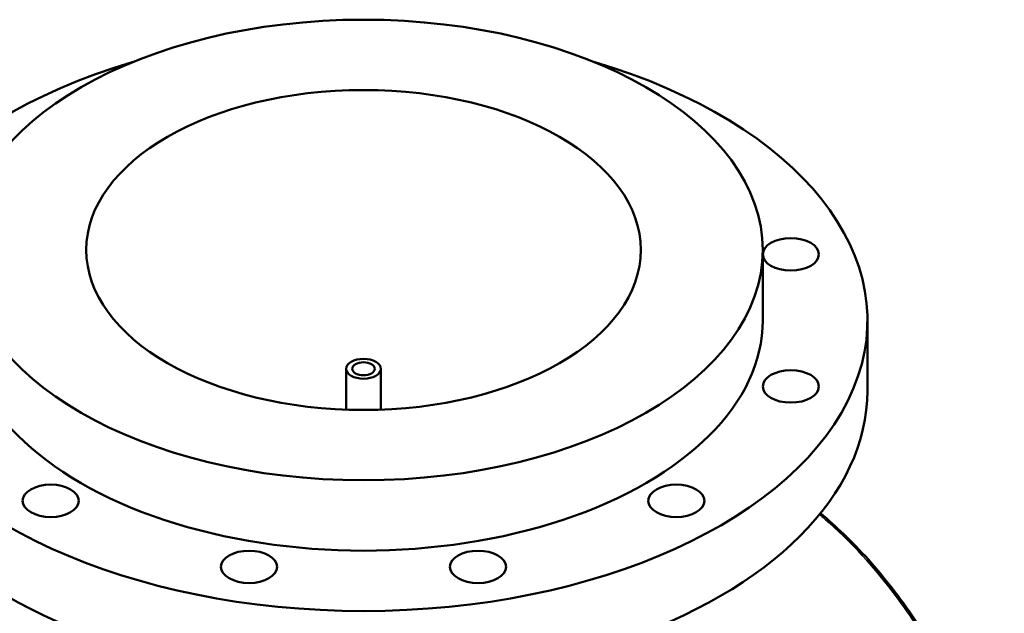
# Model space of a CAD drawing. Header units: millimetres. Extents: x -634 to 1168, y -305 to 951.
# Tile 11 of 11: x 709 to 1166, y 676 to 951. Entities that reach past the tile are written whole.
import ezdxf

# ---------------------------------------------------------------- set-up
doc = ezdxf.new("R2010")
doc.units = ezdxf.units.MM
doc.layers.add('Visible (ANSI)', color=7, linetype='Continuous', lineweight=50)
doc.layers.add('Visible Narrow (ANSI)', color=7, linetype='Continuous', lineweight=35)

msp = doc.modelspace()

# ---------------------------------------------------------------- linework, layer by layer
at = {"layer": 'Visible (ANSI)'}
for p, q in [((1053.7, 811.66), (1053.7, 844.32)), ((1102.2, 779), (1102.2, 811.66)), ((860.7, 770.28), (860.7, 789.21)), ((876.7, 770.28), (876.7, 789.21))]:
    msp.add_line(p, q, dxfattribs=at)
for centre, major_axis in [((868.7, 844.32), (185, 0)), ((868.7, 844.32), (128.5, 0)), ((1066.71, 842.3), (-13, 0)), ((868.7, 789.21), (8, 0)), ((868.7, 789.21), (5.2, 0)), ((1066.71, 781.03), (-13, 0)), ((723.74, 727.97), (13, 0)), ((1013.65, 727.97), (13, 0)), ((815.64, 697.34), (13, 0)), ((921.75, 697.34), (13, 0))]:
    msp.add_ellipse(centre, major_axis=major_axis, ratio=0.57735, dxfattribs=at)
for centre, major_axis, start_param, end_param in [((868.7, 811.66), (-233.5, 0), 5.187029, 10.520935), ((868.7, 811.66), (-185, 0), 0, 3.141593), ((868.7, 779), (-233.5, 0), 0, 3.141593)]:
    msp.add_ellipse(centre, major_axis=major_axis, ratio=0.57735, start_param=start_param, end_param=end_param, dxfattribs=at)
msp.add_open_spline([(1165.64, 586.78), (1163.52, 593.04), (1161.27, 599.24), (1156.5, 611.49), (1153.98, 617.54), (1148.66, 629.42), (1145.87, 635.26), (1140.03, 646.64), (1136.99, 652.18), (1130.68, 662.91), (1127.41, 668.11), (1120.67, 678.1), (1117.19, 682.9), (1110.06, 692.09), (1106.41, 696.48), (1098.93, 704.82), (1095.11, 708.78), (1087.69, 715.91), (1084.09, 719.12), (1080.43, 722.17)], degree=3, knots=[2.357199, 2.357199, 2.357199, 2.357199, 4.332698, 4.332698, 6.308196, 6.308196, 8.281339, 8.281339, 10.236129, 10.236129, 12.165617, 12.165617, 14.066053, 14.066053, 15.936642, 15.936642, 17.7791, 17.7791, 19.429495, 19.429495, 19.429495, 19.429495], dxfattribs=at)
at = {"layer": 'Visible Narrow (ANSI)'}
msp.add_open_spline([(1079.98, 721.61), (1081.48, 720.36), (1082.96, 719.07), (1096.56, 706.98), (1107.82, 694.32), (1125.18, 670.31), (1131.83, 659.69), (1148.04, 630.06), (1156.65, 610.13), (1164.14, 588.56), (1164.48, 587.57), (1164.81, 586.59)], degree=3, knots=[-19.337002, -19.337002, -19.337002, -19.337002, -18.659784, -18.659784, -13.086258, -13.086258, -9.163512, -9.163512, -2.667432, -2.667432, -2.357199, -2.357199, -2.357199, -2.357199], dxfattribs=at)

doc.saveas('drawing.dxf')
